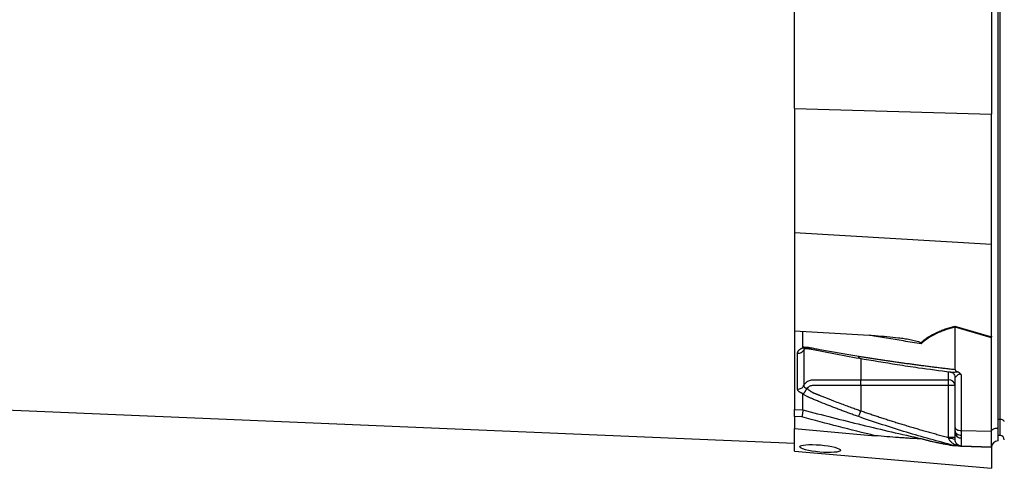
# Model space of a CAD drawing. Header units: millimetres. Extents: x 7 to 1926, y 9 to 1151.
# Tile 5 of 14: x 967 to 1426, y 256 to 466. Entities that reach past the tile are written whole.
import ezdxf

# ---------------------------------------------------------------- set-up
doc = ezdxf.new("R2010")
doc.units = ezdxf.units.MM

msp = doc.modelspace()

# ---------------------------------------------------------------- linework, layer by layer
at = {"color": 7, "linetype": 'Continuous', "lineweight": 25}
for p, q in [((1423.4, 520.07), (1423.4, 275.07)), ((1424.4, 279.07), (1424.4, 518.57)), ((1328.4, 424.08), (1328.4, 480.47)), ((1420.4, 474.24), (1420.4, 421.44)), ((1328.4, 424.08), (1420.4, 421.44)), ((1328.4, 424.08), (1328.4, 366.33)), ((1420.4, 360.91), (1420.4, 421.44)), ((1328.4, 366.33), (1420.4, 360.91)), ((1328.4, 366.33), (1328.4, 320.39)), ((1420.4, 317.91), (1420.4, 360.91)), ((1403.37, 322.6), (1420.4, 317.67)), ((1420.4, 317.2), (1403.4, 322.12)), ((1403.4, 302.38), (1403.4, 322.11)), ((1328.4, 320.39), (1366.19, 318.17)), ((1328.4, 320.39), (1328.4, 283.72)), ((1332.4, 312.87), (1332.4, 320.16)), ((1420.4, 273.63), (1420.4, 317.2)), ((1332.4, 312.52), (1332.53, 312.57)), ((366.4, 308.57), (1328.4, 268.07)), ((1406.29, 299.91), (1406.29, 273.87)), ((1359.4, 297.61), (1400.4, 297.61)), ((1400.4, 294.92), (1359.4, 294.92)), ((1359.4, 294.92), (1359.4, 283.12)), ((1400.4, 294.92), (1400.4, 297.61)), ((1400.4, 270.66), (1400.4, 294.92)), ((1403.4, 294.92), (1400.4, 294.92)), ((1403.4, 275.37), (1403.4, 298.7)), ((1332.53, 291.06), (1332.4, 291.11)), ((1328.4, 283.72), (1332.4, 283.58)), ((1331.95, 280.27), (1328.4, 280.39)), ((1328.4, 280.39), (1328.4, 274.79)), ((1424.4, 279.07), (1423.4, 279.07)), ((1424.4, 271.57), (1424.4, 279.07)), ((1328.4, 274.79), (1366.19, 271.48)), ((1328.4, 264.33), (1328.4, 274.79)), ((1403.4, 273.7), (1403.4, 275.37)), ((1403.4, 272.64), (1403.4, 273.7)), ((1403.4, 269.67), (1403.4, 272.64)), ((1406.29, 273.87), (1420.4, 273.63)), ((1406.29, 273.87), (1406.29, 271.76)), ((1406.29, 271.76), (1406.29, 270.43)), ((1420.4, 266.18), (1420.4, 273.63)), ((1423.4, 275.07), (1423.4, 269.07)), ((1424.4, 271.57), (1423.4, 271.57)), ((1402.82, 266.92), (1403.42, 266.78)), ((1403.4, 266.77), (1402.83, 266.93)), ((1406.29, 270.43), (1406.29, 266.67)), ((1406.29, 266.67), (1420.4, 266.18)), ((1328.4, 264.33), (1420.4, 256.28)), ((1420.4, 266.07), (1420.4, 256.28))]:
    msp.add_line(p, q, dxfattribs=at)
at = {"color": 8, "linetype": 'Continuous', "lineweight": 25}
for p, q in [((1400.4, 297.61), (1400.4, 301.18)), ((1420.4, 266.13), (1406.45, 266.62))]:
    msp.add_line(p, q, dxfattribs=at)
at = {"color": 7, "linetype": 'Continuous', "lineweight": 25, "flags": 128}
for points in [[(1426.4, 278.07), (1426.36, 278.27), (1426.24, 278.46), (1426.06, 278.63), (1425.81, 278.78), (1425.51, 278.91), (1425.16, 279), (1424.79, 279.05), (1424.4, 279.07)], [(1403.4, 275.37), (1403.45, 275.09), (1403.62, 274.81), (1403.88, 274.55), (1404.24, 274.33), (1404.68, 274.14), (1405.18, 274), (1405.72, 273.91), (1406.29, 273.87)], [(1403.4, 273.7), (1403.45, 273.33), (1403.62, 272.97), (1403.88, 272.64), (1404.24, 272.35), (1404.68, 272.11), (1405.18, 271.92), (1405.72, 271.81), (1406.29, 271.76)], [(1420.4, 273.63), (1420.47, 273.91), (1420.66, 274.18), (1420.94, 274.43), (1421.31, 274.65), (1421.76, 274.83), (1422.27, 274.96), (1422.82, 275.05), (1423.4, 275.07)]]:
    msp.add_lwpolyline(points, dxfattribs=at)
at = {"color": 7, "linetype": 'Continuous', "lineweight": 25}
for centre, radius, start, end in [((1400.54, 294.75), 2.86, 3.3139, 92.9688), ((1406.03, 273.08), 2.67, 189.4576, 275.6665), ((1424.4, 269.57), 2, 0, 90), ((1401.2, 265.18), 5, 63.9401, 97.8241), ((1423.4, 266.07), 3, 90, 178), ((1423.4, 266.07), 3, 178.9569, 180)]:
    msp.add_arc(centre, radius, start, end, dxfattribs=at)
msp.add_ellipse((1423.4, 316.58), major_axis=(-0.32, 13.24), ratio=0.225259, start_param=1.464851, end_param=1.483057, dxfattribs=at)
msp.add_ellipse((1340.4, 265.51), major_axis=(9.5, -0.86), ratio=0.172936, dxfattribs=at)
for points, knots in [([(1387.4, 314.77), (1387.91, 315.24), (1388.45, 315.7), (1389.57, 316.57), (1390.15, 316.99), (1391.97, 318.18), (1393.26, 318.9), (1395.29, 319.86), (1395.99, 320.17), (1397.41, 320.74), (1398.13, 321.01), (1400.33, 321.77), (1401.84, 322.21), (1403.37, 322.6)], [0, 0, 0, 0, 0.125, 0.125, 0.25, 0.25, 0.5, 0.5, 0.625, 0.625, 0.75, 0.75, 1, 1, 1, 1]), ([(1403.4, 322.11), (1401.87, 321.73), (1400.37, 321.29), (1398.19, 320.55), (1397.47, 320.28), (1396.06, 319.71), (1395.37, 319.41), (1393.36, 318.45), (1392.09, 317.74), (1389.73, 316.17), (1388.64, 315.3), (1387.64, 314.35)], [0, 0, 0, 0, 0.25, 0.25, 0.375, 0.375, 0.5, 0.5, 0.75, 0.75, 1, 1, 1, 1]), ([(1366.19, 318.17), (1367.99, 318.06), (1369.8, 317.93), (1373.4, 317.6), (1375.2, 317.42), (1377.9, 317.08), (1378.79, 316.96), (1380.58, 316.69), (1381.48, 316.54), (1382.81, 316.29), (1383.25, 316.21), (1384.14, 316.02), (1384.58, 315.92), (1385.45, 315.69), (1385.88, 315.56), (1386.51, 315.33), (1386.72, 315.25), (1387, 315.1), (1387.1, 315.05), (1387.27, 314.92), (1387.35, 314.85), (1387.4, 314.77)], [0, 0, 0, 0, 0.25, 0.25, 0.5, 0.5, 0.625, 0.625, 0.75, 0.75, 0.8125, 0.8125, 0.875, 0.875, 0.9375, 0.9375, 0.96875, 0.96875, 0.984375, 0.984375, 1, 1, 1, 1]), ([(1329.92, 309.96), (1329.93, 310), (1329.93, 310.09), (1329.94, 310.22), (1329.97, 310.36), (1330, 310.49), (1330.05, 310.61), (1330.1, 310.74), (1330.16, 310.87), (1330.24, 310.99), (1330.32, 311.11), (1330.44, 311.27), (1330.61, 311.46), (1330.84, 311.67), (1331.09, 311.87), (1331.38, 312.06), (1331.69, 312.23), (1332.03, 312.38), (1332.27, 312.47), (1332.4, 312.52)], [0, 0, 0, 0, 0.043919, 0.087472, 0.13073, 0.173768, 0.216664, 0.259492, 0.30233, 0.345255, 0.388344, 0.431671, 0.51489, 0.596546, 0.677156, 0.757259, 0.837405, 0.91814, 1, 1, 1, 1]), ([(1332.4, 312.87), (1332.5, 312.87), (1332.71, 312.87), (1333.02, 312.86), (1333.34, 312.85), (1333.66, 312.83), (1333.98, 312.81), (1334.3, 312.78), (1334.62, 312.74), (1334.95, 312.7), (1335.37, 312.64), (1335.96, 312.54), (1336.81, 312.38), (1337.87, 312.17), (1339.08, 311.94), (1341.09, 311.56), (1343.92, 311.04), (1347.52, 310.4), (1351.13, 309.77), (1354.77, 309.15), (1357.21, 308.76), (1358.44, 308.56)], [0, 0, 0, 0, 0.013423, 0.026738, 0.039956, 0.053088, 0.066144, 0.079134, 0.09207, 0.104963, 0.117824, 0.141662, 0.172831, 0.217057, 0.263491, 0.312127, 0.449156, 0.58733, 0.723761, 0.861313, 1, 1, 1, 1]), ([(1332.53, 312.57), (1332.52, 312.58), (1332.49, 312.61), (1332.45, 312.66), (1332.43, 312.71), (1332.41, 312.76), (1332.4, 312.81), (1332.4, 312.85), (1332.4, 312.87)], [0, 0, 0, 0, 0.160202, 0.321039, 0.484027, 0.650625, 0.822199, 1, 1, 1, 1]), ([(1333.41, 312.19), (1333.28, 312.19), (1332.99, 312.18), (1332.69, 312.43), (1332.53, 312.57)], [0, 0, 0, 0, 0.447464, 1, 1, 1, 1]), ([(1329.92, 309.96), (1330.21, 309.95), (1330.5, 309.97), (1331.09, 310.1), (1331.37, 310.2), (1331.9, 310.48), (1332.13, 310.65), (1332.52, 311.04), (1332.67, 311.25), (1332.79, 311.46)], [0, 0, 0, 0, 0.25, 0.25, 0.5, 0.5, 0.75, 0.75, 1, 1, 1, 1]), ([(1332.79, 311.47), (1332.79, 310.75), (1332.79, 309.24), (1332.79, 307.11), (1332.79, 304.91), (1332.79, 303.45), (1332.79, 301.95), (1332.79, 300.53), (1332.79, 298.51), (1332.79, 296.66), (1332.79, 295.42), (1332.79, 294.85)], [0.7589111, 0.7589111, 0.7589111, 0.7589111, 0.7820302, 0.8131687, 0.8443073, 0.8754458, 0.8754458, 0.9065844, 0.9377229, 0.9688615, 0.9919807, 0.9919807, 0.9919807, 0.9919807]), ([(1332.9, 311.88), (1332.89, 311.87), (1332.88, 311.85), (1333.12, 312), (1333.39, 312.12), (1333.58, 312.18), (1333.65, 312.2)], [0, 0, 0, 0, 0.291107, 0.653314, 0.878544, 1, 1, 1, 1]), ([(1333.14, 312.15), (1333.65, 312.15), (1334.64, 312.15), (1336.83, 311.81), (1339.58, 311.2), (1342.8, 310.57), (1349.2, 309.32), (1354.58, 308.36), (1358.88, 307.6)], [0, 0, 0, 0, 0.070619, 0.136083, 0.264009, 0.386701, 0.509381, 1, 1, 1, 1]), ([(1358.44, 308.56), (1359.11, 308.45), (1360.45, 308.23), (1362.47, 307.91), (1364.51, 307.6), (1366.56, 307.29), (1368.62, 306.97), (1370.7, 306.67), (1372.78, 306.36), (1374.89, 306.06), (1377, 305.76), (1379.13, 305.46), (1381.27, 305.17), (1383.42, 304.88), (1385.59, 304.59), (1387.77, 304.31), (1389.96, 304.02), (1392.17, 303.74), (1394.39, 303.46), (1396.62, 303.19), (1398.87, 302.92), (1401.13, 302.65), (1402.64, 302.47), (1403.4, 302.38)], [0, 0, 0, 0, 0.045336, 0.090894, 0.136674, 0.182678, 0.228907, 0.275362, 0.322044, 0.368954, 0.416093, 0.463462, 0.511063, 0.558896, 0.606962, 0.655262, 0.703798, 0.752569, 0.801578, 0.850824, 0.900309, 0.950034, 1, 1, 1, 1]), ([(1358.88, 307.6), (1364.69, 306.62), (1373.82, 305.08), (1387.95, 302.97), (1396.27, 301.87), (1401.21, 301.21)], [0, 0, 0, 0, 0.416032, 0.653325, 1, 1, 1, 1]), ([(1400.89, 301.26), (1400.89, 301.26), (1400.91, 301.24), (1401.02, 301.22), (1401.13, 301.21), (1401.21, 301.21)], [0, 0, 0, 0, 0.012098, 0.366126, 1, 1, 1, 1]), ([(1401.28, 301.17), (1401.4, 301.15), (1401.7, 301.1), (1402.36, 300.77), (1402.96, 300.17), (1403.32, 299.43), (1403.41, 298.85), (1403.39, 298.67), (1403.39, 298.65)], [0, 0, 0, 0, 0.137032, 0.338566, 0.56125, 0.79061, 0.980233, 1, 1, 1, 1]), ([(1403.4, 302.38), (1403.4, 302.23), (1403.47, 302.09), (1403.67, 301.85), (1403.79, 301.75), (1404.06, 301.57), (1404.21, 301.49), (1404.5, 301.34), (1404.65, 301.28), (1404.81, 301.21)], [0, 0, 0, 0, 0.25, 0.25, 0.5, 0.5, 0.75, 0.75, 1, 1, 1, 1]), ([(1406.29, 299.91), (1406.19, 299.98), (1406.09, 300.05), (1405.86, 300.15), (1405.74, 300.19), (1405.49, 300.21), (1405.38, 300.19), (1405.17, 300.13), (1405.08, 300.08), (1404.83, 299.94), (1404.68, 299.82), (1404.42, 299.59), (1404.31, 299.48), (1403.98, 299.15), (1403.8, 298.95), (1403.58, 298.74), (1403.52, 298.69), (1403.45, 298.65), (1403.43, 298.64), (1403.4, 298.65), (1403.4, 298.67), (1403.4, 298.7)], [0, 0, 0, 0, 0.0625, 0.0625, 0.125, 0.125, 0.1875, 0.1875, 0.25, 0.25, 0.375, 0.375, 0.5, 0.5, 0.75, 0.75, 0.875, 0.875, 0.9375, 0.9375, 1, 1, 1, 1]), ([(1404.81, 301.21), (1404.97, 301.15), (1405.13, 301.07), (1405.42, 300.89), (1405.56, 300.79), (1405.81, 300.57), (1405.92, 300.44), (1406.12, 300.19), (1406.21, 300.05), (1406.29, 299.91)], [0, 0, 0, 0, 0.25, 0.25, 0.5, 0.5, 0.75, 0.75, 1, 1, 1, 1]), ([(1329.92, 293.22), (1330.21, 293.21), (1330.5, 293.24), (1331.09, 293.38), (1331.37, 293.49), (1331.9, 293.79), (1332.13, 293.97), (1332.52, 294.39), (1332.67, 294.62), (1332.79, 294.85)], [0, 0, 0, 0, 0.25, 0.25, 0.5, 0.5, 0.75, 0.75, 1, 1, 1, 1]), ([(1332.79, 294.85), (1332.79, 294.82), (1332.78, 294.77), (1332.8, 294.68), (1332.81, 294.6), (1332.84, 294.52), (1332.88, 294.44), (1332.93, 294.36), (1332.99, 294.28), (1333.1, 294.16), (1333.26, 294.02), (1333.5, 293.87), (1333.74, 293.75), (1333.95, 293.66), (1334.14, 293.59), (1334.26, 293.57), (1334.31, 293.55)], [0, 0, 0, 0, 0.053313, 0.106595, 0.159871, 0.213165, 0.266504, 0.319912, 0.373414, 0.427035, 0.564482, 0.685233, 0.789261, 0.876464, 0.946724, 1, 1, 1, 1]), ([(1332.79, 294.85), (1332.9, 295.1), (1333.04, 295.34), (1333.35, 295.79), (1333.53, 296), (1333.93, 296.39), (1334.15, 296.57), (1334.61, 296.89), (1334.85, 297.03), (1335.37, 297.26), (1335.64, 297.36), (1336.2, 297.51), (1336.48, 297.55), (1336.91, 297.59), (1337.05, 297.6), (1337.34, 297.6), (1337.49, 297.6), (1337.92, 297.6), (1340.54, 297.6), (1343.15, 297.6), (1350.11, 297.6), (1354.75, 297.61), (1359.4, 297.61)], [0, 0, 0, 0, 0.03125, 0.03125, 0.0625, 0.0625, 0.09375, 0.09375, 0.125, 0.125, 0.15625, 0.15625, 0.1875, 0.1875, 0.203125, 0.203125, 0.21875, 0.21875, 0.25, 0.5, 0.5, 1, 1, 1, 1]), ([(1359.4, 294.92), (1355.16, 294.92), (1350.93, 294.92), (1344.58, 294.92), (1341.94, 294.92), (1339.03, 294.91), (1338.1, 294.91), (1337.71, 294.91), (1337.44, 294.91), (1337.31, 294.92), (1336.91, 294.91), (1336.65, 294.88), (1336.14, 294.77), (1335.89, 294.68), (1335.42, 294.47), (1335.19, 294.33), (1334.89, 294.09), (1334.8, 294), (1334.63, 293.8), (1334.55, 293.7), (1334.49, 293.58)], [0, 0, 0, 0, 0.5, 0.5, 0.75, 0.8125, 0.84375, 0.859375, 0.859375, 0.875, 0.875, 0.90625, 0.90625, 0.9375, 0.9375, 0.96875, 0.96875, 0.984375, 0.984375, 1, 1, 1, 1]), ([(1359.4, 294.92), (1359.4, 295.48), (1359.4, 296.03), (1359.4, 296.97), (1359.4, 297.36), (1359.4, 297.61)], [0, 0, 0, 0, 0.5, 0.5, 1, 1, 1, 1]), ([(1332.4, 291.11), (1332.33, 291.13), (1332.2, 291.17), (1332, 291.24), (1331.82, 291.31), (1331.64, 291.39), (1331.47, 291.46), (1331.31, 291.55), (1331.16, 291.63), (1331.02, 291.72), (1330.88, 291.8), (1330.75, 291.9), (1330.63, 291.99), (1330.51, 292.09), (1330.38, 292.22), (1330.23, 292.39), (1330.09, 292.59), (1330, 292.8), (1329.94, 293.01), (1329.93, 293.15), (1329.92, 293.22)], [0, 0, 0, 0, 0.044249, 0.088103, 0.131644, 0.174955, 0.21812, 0.261226, 0.304357, 0.347601, 0.391041, 0.434763, 0.478847, 0.523375, 0.568424, 0.654803, 0.740537, 0.826241, 0.912528, 1, 1, 1, 1]), ([(1332.4, 290.85), (1332.4, 290.86), (1332.4, 290.9), (1332.42, 290.94), (1332.44, 290.99), (1332.48, 291.03), (1332.51, 291.05), (1332.53, 291.06)], [0, 0, 0, 0, 0.2125759, 0.416535, 0.614103, 0.8077257, 1, 1, 1, 1]), ([(1358.44, 280.37), (1357.75, 280.61), (1356.38, 281.1), (1354.33, 281.84), (1352.29, 282.59), (1350.27, 283.35), (1347.65, 284.34), (1344.45, 285.58), (1341.29, 286.84), (1338.78, 287.87), (1337.29, 288.48), (1336.23, 288.93), (1335.63, 289.19), (1335.12, 289.42), (1334.61, 289.66), (1334.08, 289.92), (1333.51, 290.21), (1332.95, 290.52), (1332.58, 290.74), (1332.4, 290.85)], [0, 0, 0, 0, 0.0777766, 0.1551997, 0.2322716, 0.3089948, 0.3853718, 0.5305262, 0.6744738, 0.7474235, 0.8196146, 0.8463831, 0.8697605, 0.889755, 0.9063828, 0.929523, 0.9527995, 0.9762724, 1, 1, 1, 1]), ([(1332.53, 291.06), (1332.56, 291.09), (1332.62, 291.13), (1332.71, 291.2), (1332.79, 291.27), (1332.88, 291.35), (1332.96, 291.44), (1333.04, 291.53), (1333.12, 291.62), (1333.2, 291.71), (1333.32, 291.86), (1333.46, 292.06), (1333.63, 292.33), (1333.77, 292.59), (1333.9, 292.82), (1334, 293.02), (1334.09, 293.2), (1334.16, 293.34), (1334.23, 293.45), (1334.28, 293.51), (1334.3, 293.53)], [0, 0, 0, 0, 0.048652, 0.096489, 0.14339, 0.189242, 0.233941, 0.277392, 0.319512, 0.360225, 0.399465, 0.506174, 0.603082, 0.689684, 0.765815, 0.831582, 0.887296, 0.933441, 0.970686, 1, 1, 1, 1]), ([(1334.42, 293.42), (1334.49, 293.36), (1334.63, 293.24), (1334.85, 293.06), (1335.07, 292.9), (1335.29, 292.73), (1335.51, 292.58), (1335.73, 292.43), (1335.95, 292.28), (1336.16, 292.14), (1336.38, 292.01), (1336.59, 291.89), (1336.8, 291.77), (1337, 291.66), (1337.25, 291.54), (1337.54, 291.4), (1337.87, 291.25), (1338.21, 291.11), (1338.54, 290.98), (1338.82, 290.88), (1339.06, 290.79), (1339.29, 290.69), (1339.6, 290.56), (1339.99, 290.41), (1340.82, 290.07), (1342.06, 289.57), (1343.67, 288.94), (1345.21, 288.34), (1347.2, 287.57), (1349.58, 286.66), (1352.32, 285.64), (1354.86, 284.72), (1357.19, 283.89), (1358.69, 283.37), (1359.4, 283.12)], [0, 0, 0, 0, 0.010662, 0.021198, 0.031594, 0.041839, 0.051919, 0.061821, 0.071533, 0.08104, 0.09033, 0.099392, 0.108213, 0.116783, 0.125091, 0.138719, 0.152205, 0.165558, 0.178786, 0.1919, 0.198167, 0.207477, 0.219813, 0.235151, 0.25346, 0.319418, 0.382864, 0.443812, 0.502275, 0.618272, 0.726011, 0.825493, 0.916782, 1, 1, 1, 1]), ([(1328.4, 280.39), (1328.4, 280.73), (1328.4, 281.08), (1328.4, 281.76), (1328.4, 282.09), (1328.4, 282.54), (1328.4, 282.69), (1328.4, 282.95), (1328.4, 283.08), (1328.4, 283.42), (1328.4, 283.59), (1328.4, 283.72)], [0, 0, 0, 0, 0.25, 0.25, 0.5, 0.5, 0.625, 0.625, 0.75, 0.75, 1, 1, 1, 1]), ([(1332.4, 283.58), (1332.39, 283.45), (1332.37, 283.28), (1332.31, 282.82), (1332.28, 282.56), (1332.22, 282.1), (1332.2, 281.95), (1332.15, 281.63), (1332.13, 281.46), (1332.08, 281.12), (1332.05, 280.95), (1332, 280.61), (1331.97, 280.44), (1331.95, 280.27)], [0, 0, 0, 0, 0.25, 0.25, 0.5, 0.5, 0.625, 0.625, 0.75, 0.75, 0.875, 0.875, 1, 1, 1, 1]), ([(1332.4, 283.59), (1341.55, 281.13), (1350.73, 278.78), (1369.14, 274.31), (1378.38, 272.18), (1387.64, 270.14)], [0, 0, 0, 0, 0.5, 0.5, 1, 1, 1, 1]), ([(1358.44, 280.37), (1358.46, 280.44), (1358.5, 280.56), (1358.62, 280.9), (1358.7, 281.12), (1358.88, 281.63), (1358.98, 281.92), (1359.19, 282.52), (1359.29, 282.83), (1359.4, 283.12)], [0, 0, 0, 0, 0.25, 0.25, 0.5, 0.5, 0.75, 0.75, 1, 1, 1, 1]), ([(1359.4, 283.12), (1360.11, 282.87), (1361.53, 282.38), (1363.68, 281.65), (1365.85, 280.92), (1368.03, 280.2), (1370.23, 279.48), (1372.45, 278.77), (1374.68, 278.06), (1376.94, 277.36), (1379.21, 276.67), (1381.49, 275.98), (1383.8, 275.29), (1386.12, 274.62), (1388.45, 273.94), (1390.81, 273.27), (1393.18, 272.61), (1395.57, 271.95), (1397.98, 271.3), (1399.59, 270.87), (1400.4, 270.66)], [0, 0, 0, 0, 0.052635, 0.105608, 0.158921, 0.212573, 0.266566, 0.320902, 0.37558, 0.430604, 0.485973, 0.541688, 0.597751, 0.654162, 0.710923, 0.768034, 0.825496, 0.883311, 0.941478, 1, 1, 1, 1]), ([(1387.4, 270.12), (1387.35, 270.1), (1387.27, 270.1), (1387.1, 270.08), (1387, 270.08), (1386.71, 270.08), (1386.5, 270.08), (1385.87, 270.09), (1385.44, 270.11), (1384.57, 270.14), (1384.13, 270.16), (1383.24, 270.21), (1382.8, 270.23), (1381.46, 270.31), (1380.57, 270.37), (1378.78, 270.49), (1377.89, 270.55), (1375.2, 270.75), (1373.4, 270.88), (1369.8, 271.17), (1367.99, 271.33), (1366.19, 271.48)], [0, 0, 0, 0, 0.015625, 0.015625, 0.03125, 0.03125, 0.0625, 0.0625, 0.125, 0.125, 0.1875, 0.1875, 0.25, 0.25, 0.375, 0.375, 0.5, 0.5, 0.75, 0.75, 1, 1, 1, 1]), ([(1403.37, 266.72), (1401.84, 266.97), (1400.33, 267.22), (1398.13, 267.61), (1397.41, 267.75), (1395.99, 268.02), (1395.29, 268.16), (1393.26, 268.59), (1391.97, 268.88), (1390.15, 269.33), (1389.57, 269.49), (1388.45, 269.8), (1387.91, 269.96), (1387.4, 270.12)], [0, 0, 0, 0, 0.25, 0.25, 0.375, 0.375, 0.5, 0.5, 0.75, 0.75, 0.875, 0.875, 1, 1, 1, 1]), ([(1387.64, 270.14), (1388.64, 269.83), (1389.73, 269.52), (1392.09, 268.92), (1393.36, 268.63), (1395.37, 268.21), (1396.06, 268.07), (1397.47, 267.8), (1398.19, 267.66), (1400.37, 267.27), (1401.87, 267.02), (1403.4, 266.77)], [0, 0, 0, 0, 0.25, 0.25, 0.5, 0.5, 0.625, 0.625, 0.75, 0.75, 1, 1, 1, 1]), ([(1403.4, 270.66), (1403.4, 270.66), (1403.32, 270.66), (1403.02, 270.66), (1402.8, 270.66), (1402.24, 270.66), (1401.91, 270.66), (1401.18, 270.66), (1400.79, 270.66), (1400.4, 270.66)], [0, 0, 0, 0, 0.25, 0.25, 0.5, 0.5, 0.75, 0.75, 1, 1, 1, 1]), ([(1404.81, 266.72), (1404.34, 266.88), (1403.89, 267.06), (1403.04, 267.47), (1402.64, 267.7), (1401.88, 268.23), (1401.52, 268.54), (1401.06, 269.06), (1400.91, 269.26), (1400.67, 269.67), (1400.57, 269.89), (1400.52, 270.13)], [0, 0, 0, 0, 0.25, 0.25, 0.5, 0.5, 0.75, 0.75, 0.875, 0.875, 1, 1, 1, 1]), ([(1406.29, 266.67), (1405.94, 266.68), (1405.57, 266.76), (1404.86, 267.06), (1404.52, 267.3), (1403.96, 267.88), (1403.74, 268.22), (1403.46, 268.95), (1403.4, 269.32), (1403.4, 269.67)], [0, 0, 0, 0, 0.25, 0.25, 0.5, 0.5, 0.75, 0.75, 1, 1, 1, 1]), ([(1404.81, 266.72), (1404.5, 266.73), (1404.2, 266.74), (1403.8, 266.76), (1403.68, 266.76), (1403.52, 266.77), (1403.48, 266.77), (1403.42, 266.77), (1403.4, 266.77), (1403.4, 266.77)], [0, 0, 0, 0, 0.5, 0.5, 0.75, 0.75, 0.875, 0.875, 1, 1, 1, 1]), ([(1404.81, 266.72), (1404.97, 266.72), (1405.13, 266.71), (1405.42, 266.7), (1405.56, 266.7), (1405.81, 266.69), (1405.92, 266.68), (1406.12, 266.68), (1406.21, 266.67), (1406.29, 266.67)], [0, 0, 0, 0, 0.25, 0.25, 0.5, 0.5, 0.75, 0.75, 1, 1, 1, 1])]:
    msp.add_open_spline(points, degree=3, knots=knots, dxfattribs=at)
for points in [[(1403.4, 322.12), (1403.39, 322.29), (1403.38, 322.45), (1403.37, 322.6)], [(1403.4, 322.12), (1403.4, 322.12), (1403.4, 322.12), (1403.4, 322.11)], [(1420.4, 317.2), (1420.4, 317.36), (1420.4, 317.52), (1420.4, 317.67)], [(1387.4, 314.77), (1387.48, 314.64), (1387.56, 314.5), (1387.64, 314.35)], [(1329.92, 293.22), (1329.92, 298.17), (1329.92, 303.76), (1329.92, 309.96)], [(1332.4, 283.58), (1332.4, 284.69), (1332.4, 287.01), (1332.4, 289.54), (1332.4, 290.85)], [(1366.19, 271.48), (1354.73, 274.23), (1343.31, 277.15), (1331.95, 280.27)], [(1387.4, 270.12), (1387.48, 270.14), (1387.56, 270.15), (1387.64, 270.14)], [(1400.52, 270.13), (1400.48, 270.31), (1400.44, 270.48), (1400.4, 270.66)]]:
    msp.add_open_spline(points, degree=3, dxfattribs=at)
at = {"color": 8, "linetype": 'Continuous', "lineweight": 25}
for points, knots in [([(1387.64, 314.35), (1384.88, 314.79), (1376.85, 316.06), (1368.86, 317.42), (1363.6, 318.32)], [0, 0, 0, 0, 0.34319, 1, 1, 1, 1]), ([(1333.34, 312.15), (1333.25, 312.07), (1333.01, 311.87), (1332.87, 311.62), (1332.79, 311.47)], [0, 0, 0, 0, 0.374138, 1, 1, 1, 1]), ([(1332.95, 311.95), (1332.91, 311.9), (1332.79, 311.74), (1332.79, 311.57), (1332.79, 311.46)], [0, 0, 0, 0, 0.353912, 1, 1, 1, 1]), ([(1358.89, 307.64), (1358.85, 307.63), (1358.72, 307.61), (1358.55, 307.91), (1358.47, 308.35), (1358.44, 308.56)], [0, 0, 0, 0, 0.149795, 0.586866, 1, 1, 1, 1]), ([(1359.4, 307.51), (1359.4, 306.75), (1359.4, 303.11), (1359.4, 300.03), (1359.4, 297.61)], [0, 0, 0, 0, 0.2108004, 1, 1, 1, 1]), ([(1401.21, 301.21), (1401.41, 301.18), (1402.08, 301.1), (1403.27, 301.2), (1404.31, 301.23), (1404.72, 301.22), (1404.81, 301.21)], [0, 0, 0, 0, 0.216223, 0.703231, 0.941724, 1, 1, 1, 1]), ([(1402.83, 266.93), (1395.46, 268.9), (1380.51, 272.9), (1365.86, 277.86), (1358.44, 280.37)], [0, 0, 0, 0, 0.493573, 1, 1, 1, 1])]:
    msp.add_open_spline(points, degree=3, knots=knots, dxfattribs=at)

doc.saveas('drawing.dxf')
